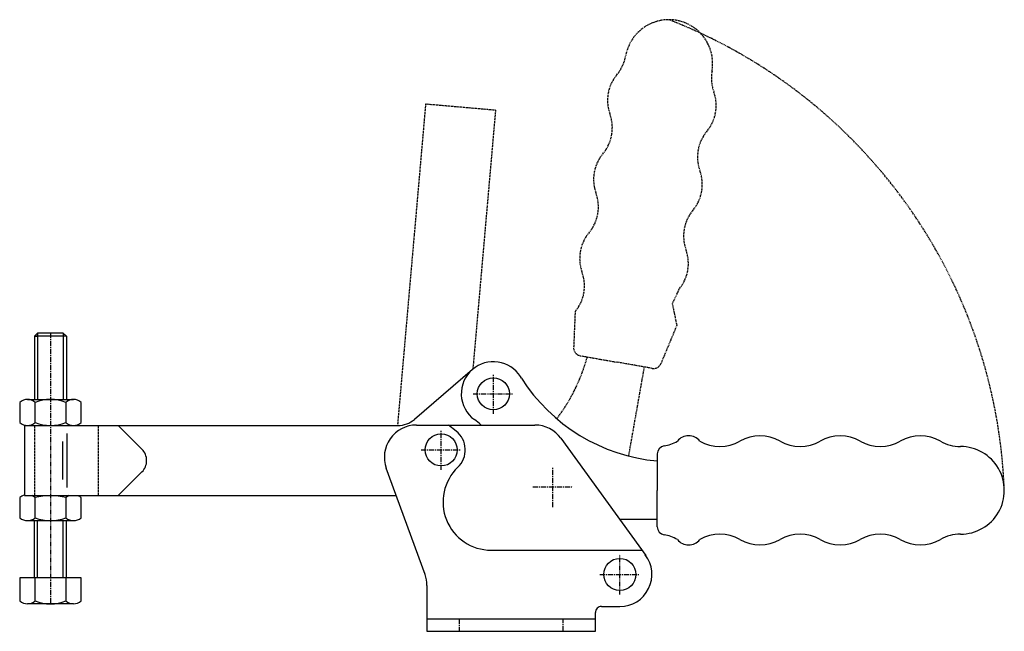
# Model space of a CAD drawing. Extents: x 170 to 416, y 230 to 383.
import ezdxf

# ---------------------------------------------------------------- set-up
doc = ezdxf.new("R2010")
doc.units = 0
doc.linetypes.add('CENTER', pattern=[2, 1.25, -0.25, 0.25, -0.25])
doc.linetypes.add('HIDDEN', pattern=[0.375, 0.25, -0.125])
doc.layers.get('0').update_dxf_attribs({"linetype": 'CONTINUOUS'})
for name, color, linetype in [('BRAUER-1', 1, 'CENTER'), ('BRAUER-2', 4, 'HIDDEN'), ('BRAUER-5', 4, 'HIDDEN')]:
    doc.layers.add(name, color=color, linetype=linetype)

# ---------------------------------------------------------------- blocks, each defined once
blk = doc.blocks.new('H2502AS_SP')
for p, q in [((-23.199998, 31.79035), (-24.000001, 30.990347)), ((-16.000001, 30.990347), (-24.000001, 30.990347)), ((-24.000001, 30.990347), (-24.000001, 15.248987)), ((-24.000001, 30.990347), (-23.384736, 30.990347)), ((-23.199998, 31.79035), (-23.199998, 15.248987)), ((-16.800004, 31.79035), (-23.199998, 31.79035)), ((-16.800004, 31.79035), (-16.800004, 15.248987)), ((-16.000001, 30.990347), (-16.800004, 31.79035)), ((-16.000001, 30.990347), (-16.000001, 15.248987)), ((-25.744742, 15.248987), (-14.224742, 15.248987)), ((-27.664742, 14.513987), (-27.664742, 9.484002)), ((-23.824742, 9.484002), (-23.824742, 14.513987)), ((-16.144742, 14.513987), (-16.144742, 9.484002)), ((-12.304742, 9.484002), (-12.304742, 14.513987)), ((-26.5, 8.75), (-26.5, -8.75)), ((-26.5, 8.75), (-3.093146, 8.75)), ((-3.093146, 8.75), (2.828427, 2.828427)), ((-15.876895, 6.75), (-15.876895, -6.75)), ((-16.876895, -4.75), (-16.876895, 4.75)), ((2.828427, -2.828427), (-3.093146, -8.75)), ((-27.664742, -9.243999), (-27.664742, -14.273983)), ((-26.5, -8.75), (-3.093146, -8.75)), ((-23.824742, -14.273983), (-23.824742, -9.243999)), ((-16.144742, -9.243999), (-16.144742, -14.273984)), ((-12.304742, -14.273984), (-12.304742, -9.243999)), ((-14.224742, -15.008984), (-25.744742, -15.008983)), ((-24.000001, -29.247134), (-24.000001, -15.008983)), ((-23.199999, -29.247134), (-23.199998, -15.008983)), ((-16.800005, -29.247134), (-16.800004, -15.008984)), ((-16.000001, -29.247134), (-16.000001, -15.008984)), ((-12.304743, -29.247134), (-27.664743, -29.247134)), ((-27.664743, -29.247134), (-27.664743, -35.012119)), ((-23.824743, -35.012119), (-23.824743, -29.247134)), ((-16.144743, -29.247134), (-16.144743, -35.012119)), ((-12.304743, -35.012119), (-12.304743, -29.247134)), ((-14.224743, -35.747119), (-25.744743, -35.747119))]:
    blk.add_line(p, q)
for centre, radius, start, end in [((-25.744742, 12.308987), 2.923769, 48.952337, 131.047663), ((-19.984742, 4.836487), 10.411513, 68.356986, 111.643014), ((-14.224742, 12.308987), 2.923769, 48.952337, 131.047663), ((-25.744742, 11.689002), 2.923769, 228.952337, 311.047662), ((-19.984742, 19.161502), 10.411513, 248.356984, 291.643014), ((-14.224742, 11.689002), 2.923769, 228.952335, 311.047662), ((0, 0), 4, 314.999999, 45), ((-25.744742, -11.448999), 2.923769, 104.970195, 131.047663), ((-25.744742, -11.448999), 2.923769, 48.952337, 67.387017), ((-19.984742, -23.921499), 15.171506, 75.338612, 104.661388), ((-14.224742, -11.448999), 2.923769, 112.612983, 131.047663), ((-14.224742, -11.448999), 2.923769, 48.952337, 67.387017), ((-25.744742, -12.068983), 2.923769, 228.952335, 311.047662), ((-19.984742, -4.596484), 10.411513, 248.356984, 291.643014), ((-14.224742, -12.068984), 2.923769, 228.952335, 311.047662), ((-25.744743, -32.807119), 2.923769, 228.952335, 311.047662), ((-19.984743, -25.334619), 10.411513, 248.356984, 291.643014), ((-14.224743, -32.807119), 2.923769, 228.952335, 311.047662)]:
    blk.add_arc(centre, radius, start, end)
at = {"layer": 'BRAUER-1'}
blk.add_line((-19.999999, 31.79035), (-20.000001, -35.747119), dxfattribs=at)
at = {"layer": 'BRAUER-2'}
blk.add_line((-24, 8.75), (-24, -8.75), dxfattribs=at)

msp = doc.modelspace()

# ---------------------------------------------------------------- linework, layer by layer
for p, q in [((283.345422, 295.306967), (268.866504, 282.862277)), ((295.572074, 293.122583), (295.306849, 293.538842)), ((190.000001, 281.33999), (264.760013, 281.340014)), ((269.387077, 281.44), (298.930784, 281.44)), ((279.294272, 279.936299), (277.403185, 281.44)), ((305.411116, 278.130981), (326.587034, 248.877617)), ((329.453079, 274.253567), (329.453078, 265.153569)), ((271.517541, 244.196161), (261.869536, 270.703839)), ((190.000001, 263.840001), (264.367769, 263.840001)), ((329.453079, 256.05357), (329.453078, 265.153569)), ((319.980942, 258.003569), (329.453078, 258.003569)), ((288.009902, 250.240002), (325.600832, 250.240001)), ((272, 241.46), (272, 230)), ((315.5, 236.186637), (320.106704, 236.186637)), ((314, 229.999999), (314, 234.686637)), ((314, 232.999999), (272, 233)), ((272, 230), (314, 229.999999))]:
    msp.add_line(p, q)
for centre in [(288.560001, 289.24), (275.560001, 275.24), (320.106704, 244.186637)]:
    msp.add_circle(centre, 4)
for centre, radius, start, end in [((288.560001, 289.24), 7.999995, 32.503794, 130.679172), ((288.560001, 289.24), 7.999995, 130.679172, 233.759482), ((333.523094, 317.303569), 45, 212.503779, 264.810803), ((264.760013, 287.640017), 6.300006, 269.999998, 310.679221), ((266.095304, 258.591394), 30, 49.607238, 53.759469), ((269.387077, 273.44), 8, 89.999999, 199.999999), ((275.560001, 275.24), 6, 313.761762, 51.509975), ((298.930784, 273.44), 8, 35.900019, 90), ((337.25308, 275.169416), 3.5958, 38.859538, 141.140392), ((355.053078, 268.765211), 10, 59.999984, 119.999974), ((375.053078, 268.765205), 10, 59.999987, 119.999974), ((395.053078, 268.7652), 10, 59.999987, 119.999974), ((331.453079, 274.253567), 2, 99.594055, 180), ((329.453082, 286.085727), 10, 279.594053, 299.999995), ((345.053082, 286.085721), 10, 239.999984, 299.999995), ((365.053082, 286.085716), 10, 239.999987, 299.999995), ((385.053082, 286.085711), 10, 239.999987, 299.999995), ((405.053082, 286.085705), 10, 239.999984, 269.999994), ((405.053081, 265.153555), 10.93215, 269.999989, 89.999995), ((288.009902, 262.240002), 12, 133.761747, 270), ((331.453079, 256.05357), 2, 180, 260.405931), ((329.453079, 244.221411), 10, 59.999989, 80.40593), ((345.053079, 244.221411), 10, 59.999989, 120), ((365.053079, 244.22141), 10, 59.999989, 120), ((385.053079, 244.22141), 10, 59.999989, 120), ((405.053079, 244.22141), 10, 89.99999, 120), ((337.253079, 255.137719), 3.5958, 218.85958, 321.140436), ((355.053079, 261.541919), 10, 240.000009, 299.999997), ((375.053079, 261.541918), 10, 240.000009, 300), ((395.053079, 261.541918), 10, 240.000009, 300), ((320.106704, 244.186637), 8, 269.999989, 37.500972), ((264, 241.46), 8, 359.999989, 19.999999), ((315.5, 234.686637), 1.5, 89.999999, 180)]:
    msp.add_arc(centre, radius, start, end)
at = {"layer": 'BRAUER-1'}
for p, q in [((288.560001, 284.24), (288.560001, 294.24)), ((283.560001, 289.24), (293.560001, 289.24)), ((275.560001, 270.24), (275.560001, 280.24)), ((270.560001, 275.24), (280.560001, 275.24)), ((303.365395, 261.003569), (303.365395, 271.003569)), ((298.365395, 266.00357), (308.365395, 266.003569)), ((320.106704, 239.186637), (320.106705, 249.186637)), ((315.106704, 244.186637), (325.106704, 244.186637)), ((280, 233), (280, 230)), ((306, 229.999999), (306, 232.999999))]:
    msp.add_line(p, q, dxfattribs=at)
at = {"layer": 'BRAUER-2'}
msp.add_line((190.000001, 281.340001), (190.000001, 263.840001), dxfattribs=at)
at = {"layer": 'BRAUER-5'}
for p, q in [((271.660428, 361.467993), (264.650138, 281.340014)), ((289.093835, 359.942768), (271.660428, 361.467993)), ((289.093824, 359.942769), (283.446413, 295.392328)), ((334.857834, 315.314591), (333.164601, 311.71639)), ((308.950424, 309.7285), (308.580812, 300.722528)), ((333.164601, 311.71639), (334.309571, 306.315537)), ((334.309571, 306.315537), (330.388445, 296.877253)), ((310.233466, 298.738742), (319.195214, 297.158543)), ((328.156964, 295.578346), (319.195214, 297.158543)), ((322.322623, 273.719748), (326.23659, 295.916959))]:
    msp.add_line(p, q, dxfattribs=at)
for centre, radius, start, end in [((332.323031, 371.61001), 10.93215, 349.999989, 169.999995), ((284.992251, 260.302686), 131.082767, 2.120781, 68.833737), ((311.708888, 375.244841), 10, 319.999984, 349.999994), ((327.029773, 362.389085), 10, 139.999987, 199.999974), ((352.937169, 367.975179), 10, 169.99999, 200), ((334.143317, 361.134776), 10, 320.000009, 20), ((308.235918, 355.548687), 10, 319.999987, 19.999995), ((349.464206, 348.279024), 10, 139.999989, 200), ((323.556804, 342.692931), 10, 139.999987, 199.999974), ((330.670353, 341.438621), 10, 320.000009, 20), ((304.76295, 335.852532), 10, 319.999987, 19.999995), ((345.991242, 328.582869), 10, 139.999989, 200), ((320.083835, 322.996777), 10, 139.999984, 199.999974), ((327.197389, 321.742466), 10, 320.000009, 19.999997), ((301.289981, 316.156378), 10, 319.999984, 19.999995), ((310.580762, 300.708358), 2, 179.594055, 260), ((268.544241, 310.222479), 45, 322.793185, 344.810803), ((328.504261, 297.547961), 2, 260, 340.405931)]:
    msp.add_arc(centre, radius, start, end, dxfattribs=at)

# ---------------------------------------------------------------- block references
msp.add_blockref('H2502AS_SP', (198.102209, 272.590001))

doc.saveas('drawing.dxf')
